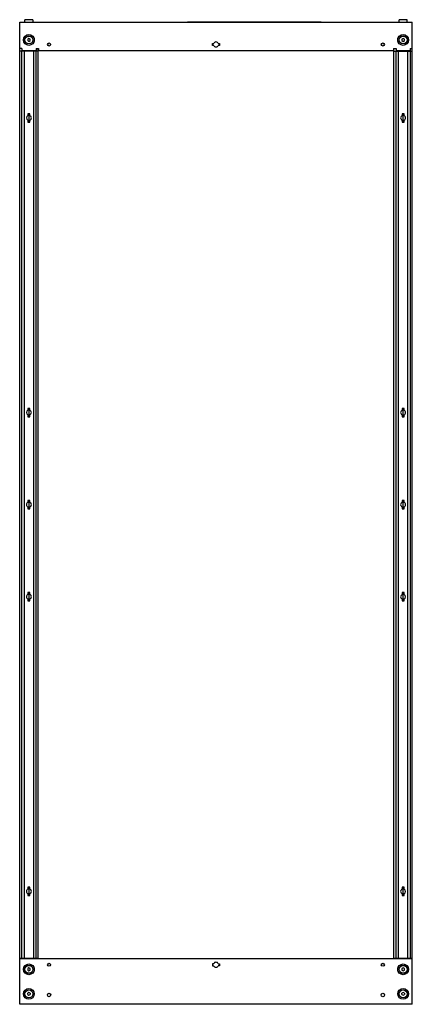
# Model space of a CAD drawing. Header units: millimetres. Extents: x 433 to 1233, y 155 to 2160.
import ezdxf

# ---------------------------------------------------------------- set-up
doc = ezdxf.new("R2010")
doc.units = ezdxf.units.MM
doc.header["$LTSCALE"] = 151.459404
doc.layers.get('0').update_dxf_attribs({"linetype": 'CONTINUOUS'})

msp = doc.modelspace()

# ---------------------------------------------------------------- linework, layer by layer
at = {"color": 7}
for p, q in [((432.8, 155), (432.8, 2155)), ((432.8, 2155), (1232.8, 2155)), ((443.6, 2155), (443.6, 2160)), ((459.6, 2160), (443.6, 2160)), ((459.6, 2160), (459.6, 2155)), ((774.6, 2155.5), (774.6, 2155)), ((774.6, 2155.5), (1047.1, 2155.5)), ((1047.1, 2155.5), (1047.1, 2155)), ((1206.1, 2155), (1206.1, 2160)), ((1222.1, 2160), (1206.1, 2160)), ((1222.1, 2155), (1222.1, 2160)), ((1232.8, 155), (1232.8, 2155)), ((441.1, 2115.4), (441.1, 2122.1)), ((451.6, 2121.6), (449.1, 2120.2)), ((449.1, 2120.2), (449.1, 2117.3)), ((449.1, 2117.3), (451.6, 2115.8)), ((454.1, 2120.2), (451.6, 2121.6)), ((451.6, 2115.8), (454.1, 2117.3)), ((454.1, 2117.3), (454.1, 2120.2)), ((462, 2122.1), (462, 2115.4)), ((825.7, 2107.3), (825.7, 2111.6)), ((825.7, 2111.6), (828.2, 2111.6)), ((828.2, 2107.3), (825.7, 2107.3)), ((837.4, 2111.6), (840, 2111.6)), ((840, 2107.3), (837.4, 2107.3)), ((840, 2111.6), (840, 2107.3)), ((1203.6, 2115.4), (1203.6, 2122.1)), ((1214.1, 2121.6), (1211.6, 2120.2)), ((1211.6, 2120.2), (1211.6, 2117.3)), ((1211.6, 2117.3), (1214.1, 2115.8)), ((1216.6, 2120.2), (1214.1, 2121.6)), ((1214.1, 2115.8), (1216.6, 2117.3)), ((1216.6, 2117.3), (1216.6, 2120.2)), ((1224.5, 2122.1), (1224.5, 2115.4)), ((437.1, 2101), (432.8, 2101)), ((470.3, 2096), (432.8, 2096)), ((436.7, 2096), (436.7, 249)), ((437.1, 2101), (437.1, 2097.5)), ((437.1, 2097.5), (466.1, 2097.5)), ((442, 2096), (442, 249)), ((461.1, 2096), (461.1, 249)), ((466.1, 2101), (466.1, 2097.5)), ((466.1, 2101), (471.1, 2101)), ((466.5, 249), (466.5, 2096)), ((470.3, 247.5), (470.3, 2101)), ((471.1, 2099), (470.3, 2099)), ((470.3, 2097.5), (1195.3, 2097.5)), ((471.1, 2101), (471.1, 2097.5)), ((1194.6, 2101), (1194.6, 2097.5)), ((1194.6, 2101), (1199.6, 2101)), ((1195.3, 2099), (1194.6, 2099)), ((1195.3, 247.5), (1195.3, 2101)), ((1195.3, 2096), (1232.8, 2096)), ((1199.2, 2096), (1199.2, 249)), ((1199.6, 2101), (1199.6, 2097.5)), ((1199.6, 2097.5), (1228.6, 2097.5)), ((1204.5, 249), (1204.5, 2096)), ((1223.6, 249), (1223.6, 2096)), ((1228.6, 2101), (1228.6, 2097.5)), ((1228.6, 2101), (1232.8, 2101)), ((1229, 249), (1229, 2096)), ((449.4, 1968.5), (449.4, 1964.6)), ((453.7, 1968.5), (449.4, 1968.5)), ((451.6, 1968.5), (451.6, 1951.5)), ((451.6, 1968.5), (451.6, 1951.5)), ((453.7, 1964.6), (453.7, 1968.5)), ((1211.9, 1968.5), (1211.9, 1964.6)), ((1216.2, 1968.5), (1211.9, 1968.5)), ((1214, 1951.5), (1214, 1968.5)), ((1214.1, 1951.5), (1214.1, 1968.5)), ((1216.2, 1964.6), (1216.2, 1968.5)), ((449.2, 1955.5), (449.2, 1951.5)), ((449.2, 1951.5), (453.7, 1951.5)), ((453.7, 1951.5), (453.7, 1955.4)), ((1211.9, 1955.4), (1211.9, 1951.5)), ((1211.9, 1951.5), (1216.2, 1951.5)), ((1216.2, 1951.5), (1216.2, 1955.4)), ((449.4, 1368.5), (449.4, 1364.6)), ((453.7, 1368.5), (449.4, 1368.5)), ((451.6, 1368.5), (451.6, 1351.5)), ((451.6, 1368.5), (451.6, 1351.5)), ((453.7, 1364.6), (453.7, 1368.5)), ((1216.2, 1368.5), (1211.9, 1368.5)), ((1211.9, 1368.5), (1211.9, 1364.6)), ((1214, 1351.5), (1214, 1368.5)), ((1214.1, 1351.5), (1214.1, 1368.5)), ((1216.2, 1364.6), (1216.2, 1368.5)), ((449.4, 1355.4), (449.4, 1351.5)), ((449.4, 1351.5), (453.7, 1351.5)), ((453.7, 1351.5), (453.7, 1355.4)), ((1211.9, 1355.4), (1211.9, 1351.5)), ((1211.9, 1351.5), (1216.2, 1351.5)), ((1216.2, 1351.5), (1216.2, 1355.4)), ((449.4, 1181), (449.4, 1177.1)), ((453.7, 1181), (449.4, 1181)), ((449.4, 1167.9), (449.4, 1164)), ((449.4, 1164), (453.7, 1164)), ((451.6, 1181), (451.6, 1164)), ((451.6, 1181), (451.6, 1164)), ((453.7, 1177.1), (453.7, 1181)), ((453.7, 1164), (453.7, 1167.9)), ((1216.2, 1181), (1211.9, 1181)), ((1211.9, 1181), (1211.9, 1177.1)), ((1211.9, 1167.9), (1211.9, 1164)), ((1211.9, 1164), (1216.2, 1164)), ((1214, 1164), (1214, 1181)), ((1214.1, 1164), (1214.1, 1181)), ((1216.2, 1177.1), (1216.2, 1181)), ((1216.2, 1164), (1216.2, 1167.9)), ((449.4, 993.5), (449.4, 989.6)), ((453.7, 993.5), (449.4, 993.5)), ((451.6, 993.5), (451.6, 976.5)), ((451.6, 993.5), (451.6, 976.5)), ((453.7, 989.6), (453.7, 993.5)), ((1216.2, 993.5), (1211.9, 993.5)), ((1211.9, 993.5), (1211.9, 989.6)), ((1214, 976.5), (1214, 993.5)), ((1214.1, 976.5), (1214.1, 993.5)), ((1216.2, 989.6), (1216.2, 993.5)), ((449.4, 980.4), (449.4, 976.5)), ((449.4, 976.5), (453.7, 976.5)), ((453.7, 976.5), (453.7, 980.4)), ((1211.9, 980.4), (1211.9, 976.5)), ((1211.9, 976.5), (1216.2, 976.5)), ((1216.2, 976.5), (1216.2, 980.4)), ((453.7, 393.5), (449.4, 393.5)), ((449.4, 393.5), (449.4, 389.6)), ((451.6, 393.5), (451.6, 376.5)), ((451.6, 393.5), (451.6, 376.5)), ((453.7, 389.6), (453.7, 393.5)), ((1216.4, 393.5), (1211.9, 393.5)), ((1211.9, 393.5), (1211.9, 389.6)), ((1214, 376.5), (1214, 393.5)), ((1214.1, 376.5), (1214.1, 393.5)), ((1216.4, 389.5), (1216.4, 393.5)), ((449.4, 380.4), (449.4, 376.5)), ((449.4, 376.5), (453.7, 376.5)), ((453.7, 376.5), (453.7, 380.4)), ((1211.9, 380.4), (1211.9, 376.5)), ((1211.9, 376.5), (1216.2, 376.5)), ((1216.2, 376.5), (1216.2, 380.4)), ((432.8, 249), (470.3, 249)), ((1232.8, 247.5), (432.8, 247.5)), ((1195.3, 249), (1232.8, 249)), ((441.1, 222.9), (441.1, 229.6)), ((451.6, 229.1), (449.1, 227.7)), ((449.1, 227.7), (449.1, 224.8)), ((449.1, 224.8), (451.6, 223.3)), ((454.1, 227.7), (451.6, 229.1)), ((451.6, 223.3), (454.1, 224.8)), ((454.1, 224.8), (454.1, 227.7)), ((462, 229.6), (462, 222.9)), ((828.2, 237.6), (825.7, 237.6)), ((825.7, 237.6), (825.7, 233.3)), ((825.7, 233.3), (828.2, 233.3)), ((837.4, 237.6), (840, 237.6)), ((840, 233.3), (837.4, 233.3)), ((840, 237.6), (840, 233.3)), ((1203.6, 222.9), (1203.6, 229.6)), ((1214.1, 229.1), (1211.6, 227.7)), ((1211.6, 227.7), (1211.6, 224.8)), ((1211.6, 224.8), (1214.1, 223.3)), ((1216.6, 227.7), (1214.1, 229.1)), ((1214.1, 223.3), (1216.6, 224.8)), ((1216.6, 224.8), (1216.6, 227.7)), ((1224.5, 229.6), (1224.5, 222.9)), ((441.1, 179.6), (441.1, 172.9)), ((451.6, 179.1), (449.1, 177.7)), ((449.1, 174.8), (449.1, 177.7)), ((449.1, 174.8), (451.6, 173.3)), ((454.1, 177.7), (451.6, 179.1)), ((451.6, 173.3), (454.1, 174.8)), ((454.1, 177.7), (454.1, 174.8)), ((462, 172.9), (462, 179.6)), ((1203.6, 179.6), (1203.6, 172.9)), ((1214.1, 179.1), (1211.6, 177.7)), ((1211.6, 174.8), (1211.6, 177.7)), ((1211.6, 174.8), (1214.1, 173.3)), ((1216.6, 177.7), (1214.1, 179.1)), ((1214.1, 173.3), (1216.6, 174.8)), ((1216.6, 177.7), (1216.6, 174.8)), ((1224.5, 172.9), (1224.5, 179.6)), ((1232.8, 155), (432.8, 155))]:
    msp.add_line(p, q, dxfattribs=at)
for centre, radius in [((451.6, 2118.7), 11), ((451.6, 2118.7), 8.14), ((451.6, 2118.7), 8), ((1214.1, 2118.7), 11), ((1214.1, 2118.7), 8.14), ((1214.1, 2118.7), 8), ((492.8, 2109.5), 3.15), ((1172.8, 2109.5), 3.15), ((451.6, 226.2), 11), ((451.6, 226.2), 8.14), ((451.6, 226.2), 8), ((492.8, 235.5), 3.15), ((1172.8, 235.5), 3.15), ((1214.1, 226.2), 11), ((1214.1, 226.2), 8.14), ((1214.1, 226.2), 8), ((451.6, 176.2), 11), ((451.6, 176.2), 8.14), ((451.6, 176.2), 8), ((1214.1, 176.2), 11), ((1214.1, 176.2), 8.14), ((1214.1, 176.2), 8), ((492.8, 174), 3.5), ((1172.8, 174), 3.5)]:
    msp.add_circle(centre, radius, dxfattribs=at)
for centre, radius, start, end in [((832.8, 2109.5), 5.1, 24.9337, 155.0663), ((832.8, 2109.5), 5.1, 204.9337, 335.0663), ((451.6, 1960), 5.1, 115.0576, 242.5623), ((451.6, 1960), 5.1, 294.9337, 65.0663), ((1214.1, 1960), 5.1, 115.1939, 245.0663), ((1214.1, 1960), 5.1, 294.9337, 65.326), ((451.6, 1360), 5.05, 115.1977, 244.7981), ((451.6, 1360), 5.05, 295.1977, 64.7981), ((1214.1, 1360), 5.1, 114.8717, 245.1283), ((1214.1, 1360), 5.1, 294.8717, 65.1283), ((451.6, 1172.5), 5.1, 114.9337, 245.0663), ((451.6, 1172.5), 5.1, 294.9337, 65.0663), ((1214.1, 1172.5), 5.1, 114.9337, 245.0663), ((1214.1, 1172.5), 5.1, 294.9337, 65.0663), ((451.6, 985), 5.1, 114.8717, 245.1283), ((451.6, 985), 5.1, 294.8717, 65.1283), ((1214.1, 985), 5.05, 115.1977, 244.7981), ((1214.1, 985), 5.05, 295.1977, 64.7981), ((451.6, 385), 5.1, 114.9337, 245.326), ((451.6, 385), 5.1, 295.1939, 65.0663), ((1214.1, 385), 5.1, 114.9337, 245.0663), ((1214.1, 385), 5.1, 295.0576, 62.5623), ((832.8, 235.5), 5.1, 24.9337, 155.0663), ((832.8, 235.5), 5.1, 204.9337, 335.0663)]:
    msp.add_arc(centre, radius, start, end, dxfattribs=at)

doc.saveas('drawing.dxf')
